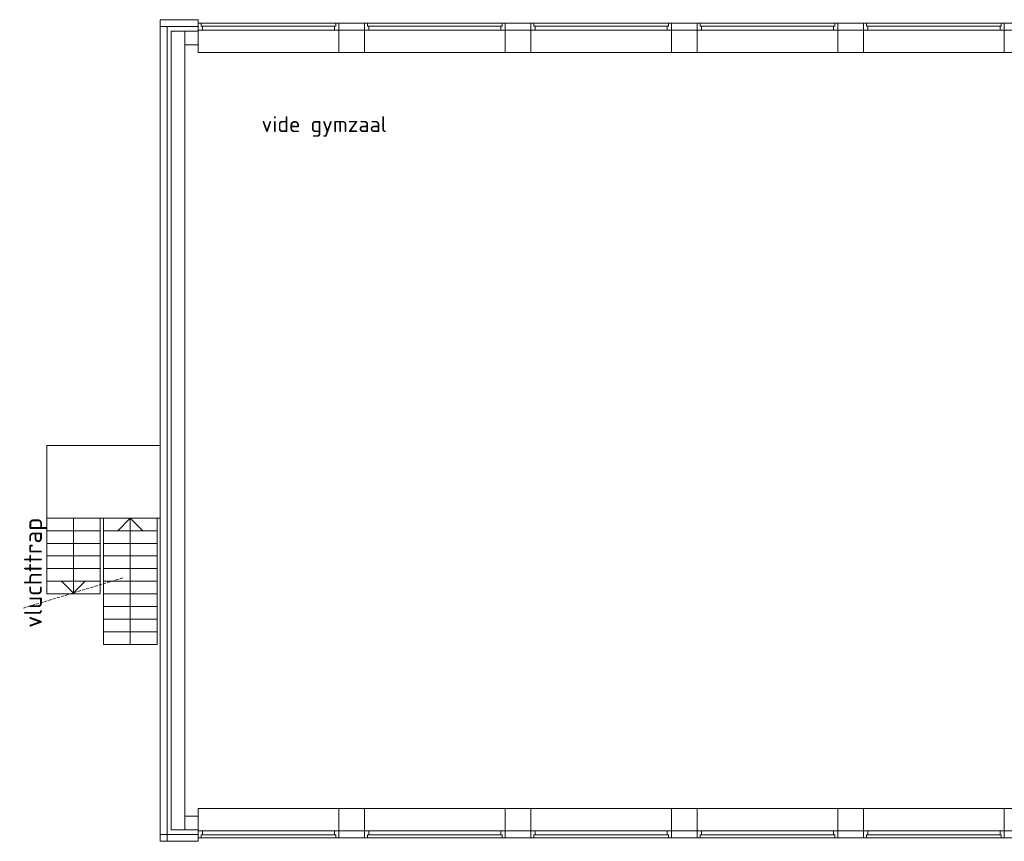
# Model space of a CAD drawing. Header units: millimetres. Extents: x -45438 to 86146, y -38676 to 39696.
# Tile 10 of 37: x -45438 to -29840, y 21466 to 34481. Entities that reach past the tile are written whole.
import ezdxf

# ---------------------------------------------------------------- set-up
doc = ezdxf.new("R2010")
doc.units = ezdxf.units.MM
doc.header["$LTSCALE"] = 100
doc.linetypes.add('STYLE_02', pattern=[0.694427, 0.486069, -0.208359])
doc.layers.add('None', color=7, linetype='Continuous', lineweight=5)
doc.layers.add('TXT 25', color=2, linetype='Continuous', lineweight=30)
doc.styles.get("Standard").update_dxf_attribs({"font": 'isocpeur.ttf'})
doc.styles.add('Tekton Plus Regular', font='isocpeur.ttf')

# ---------------------------------------------------------------- blocks, each defined once
blk = doc.blocks.new('Group-178')
at = {"color": 8, "linetype": 'Continuous', "lineweight": 5}
blk.add_wipeout([(-57959.3, 26961.3), (-57109.3, 26961.3), (-57109.3, 26761.3), (-57959.3, 26761.3)], dxfattribs=at).dxf.layer = 'None'
at = {"layer": 'None', "color": 8, "linetype": 'Continuous', "lineweight": 5}
blk.add_lwpolyline([(-57959.3, 26961.3), (-57109.3, 26961.3), (-57109.3, 26761.3), (-57959.3, 26761.3)], close=True, dxfattribs=at)
at = {"color": 8, "linetype": 'Continuous', "lineweight": 5}
blk.add_wipeout([(-57959.3, 27161.3), (-57109.3, 27161.3), (-57109.3, 26961.3), (-57959.3, 26961.3)], dxfattribs=at).dxf.layer = 'None'
at = {"layer": 'None', "color": 8, "linetype": 'Continuous', "lineweight": 5}
blk.add_lwpolyline([(-57959.3, 27161.3), (-57109.3, 27161.3), (-57109.3, 26961.3), (-57959.3, 26961.3)], close=True, dxfattribs=at)
at = {"color": 8, "linetype": 'Continuous', "lineweight": 5}
blk.add_wipeout([(-57959.3, 27361.3), (-57109.3, 27361.3), (-57109.3, 27161.3), (-57959.3, 27161.3)], dxfattribs=at).dxf.layer = 'None'
at = {"layer": 'None', "color": 8, "linetype": 'Continuous', "lineweight": 5}
blk.add_lwpolyline([(-57959.3, 27361.3), (-57109.3, 27361.3), (-57109.3, 27161.3), (-57959.3, 27161.3)], close=True, dxfattribs=at)
at = {"color": 8, "linetype": 'Continuous', "lineweight": 5}
blk.add_wipeout([(-57959.3, 27561.3), (-57109.3, 27561.3), (-57109.3, 27361.3), (-57959.3, 27361.3)], dxfattribs=at).dxf.layer = 'None'
at = {"layer": 'None', "color": 8, "linetype": 'Continuous', "lineweight": 5}
blk.add_lwpolyline([(-57959.3, 27561.3), (-57109.3, 27561.3), (-57109.3, 27361.3), (-57959.3, 27361.3)], close=True, dxfattribs=at)
at = {"color": 8, "linetype": 'Continuous', "lineweight": 5}
blk.add_wipeout([(-57959.3, 27761.3), (-57109.3, 27761.3), (-57109.3, 27561.3), (-57959.3, 27561.3)], dxfattribs=at).dxf.layer = 'None'
at = {"layer": 'None', "color": 8, "linetype": 'Continuous', "lineweight": 5}
blk.add_lwpolyline([(-57959.3, 27761.3), (-57109.3, 27761.3), (-57109.3, 27561.3), (-57959.3, 27561.3)], close=True, dxfattribs=at)
at = {"color": 8, "linetype": 'Continuous', "lineweight": 5}
blk.add_wipeout([(-57959.3, 27961.3), (-57109.3, 27961.3), (-57109.3, 27761.3), (-57959.3, 27761.3)], dxfattribs=at).dxf.layer = 'None'
at = {"layer": 'None', "color": 8, "linetype": 'Continuous', "lineweight": 5}
blk.add_lwpolyline([(-57959.3, 27961.3), (-57109.3, 27961.3), (-57109.3, 27761.3), (-57959.3, 27761.3)], close=True, dxfattribs=at)
blk = doc.blocks.new('Group-179')
at = {"color": 8, "linetype": 'Continuous', "lineweight": 5}
blk.add_wipeout([(-57059.3, 26161.3), (-56209.3, 26161.3), (-56209.3, 25961.3), (-57059.3, 25961.3)], dxfattribs=at).dxf.layer = 'None'
at = {"layer": 'None', "color": 8, "linetype": 'Continuous', "lineweight": 5}
blk.add_lwpolyline([(-57059.3, 26161.3), (-56209.3, 26161.3), (-56209.3, 25961.3), (-57059.3, 25961.3)], close=True, dxfattribs=at)
at = {"color": 8, "linetype": 'Continuous', "lineweight": 5}
blk.add_wipeout([(-57059.3, 26361.3), (-56209.3, 26361.3), (-56209.3, 26161.3), (-57059.3, 26161.3)], dxfattribs=at).dxf.layer = 'None'
at = {"layer": 'None', "color": 8, "linetype": 'Continuous', "lineweight": 5}
blk.add_lwpolyline([(-57059.3, 26361.3), (-56209.3, 26361.3), (-56209.3, 26161.3), (-57059.3, 26161.3)], close=True, dxfattribs=at)
at = {"color": 8, "linetype": 'Continuous', "lineweight": 5}
blk.add_wipeout([(-57059.3, 26561.3), (-56209.3, 26561.3), (-56209.3, 26361.3), (-57059.3, 26361.3)], dxfattribs=at).dxf.layer = 'None'
at = {"layer": 'None', "color": 8, "linetype": 'Continuous', "lineweight": 5}
blk.add_lwpolyline([(-57059.3, 26561.3), (-56209.3, 26561.3), (-56209.3, 26361.3), (-57059.3, 26361.3)], close=True, dxfattribs=at)
at = {"color": 8, "linetype": 'Continuous', "lineweight": 5}
blk.add_wipeout([(-57059.3, 26761.3), (-56209.3, 26761.3), (-56209.3, 26561.3), (-57059.3, 26561.3)], dxfattribs=at).dxf.layer = 'None'
at = {"layer": 'None', "color": 8, "linetype": 'Continuous', "lineweight": 5}
blk.add_lwpolyline([(-57059.3, 26761.3), (-56209.3, 26761.3), (-56209.3, 26561.3), (-57059.3, 26561.3)], close=True, dxfattribs=at)
at = {"color": 8, "linetype": 'Continuous', "lineweight": 5}
blk.add_wipeout([(-57059.3, 26961.3), (-56209.3, 26961.3), (-56209.3, 26761.3), (-57059.3, 26761.3)], dxfattribs=at).dxf.layer = 'None'
at = {"layer": 'None', "color": 8, "linetype": 'Continuous', "lineweight": 5}
blk.add_lwpolyline([(-57059.3, 26961.3), (-56209.3, 26961.3), (-56209.3, 26761.3), (-57059.3, 26761.3)], close=True, dxfattribs=at)
at = {"color": 8, "linetype": 'Continuous', "lineweight": 5}
blk.add_wipeout([(-57059.3, 27161.3), (-56209.3, 27161.3), (-56209.3, 26961.3), (-57059.3, 26961.3)], dxfattribs=at).dxf.layer = 'None'
at = {"layer": 'None', "color": 8, "linetype": 'Continuous', "lineweight": 5}
blk.add_lwpolyline([(-57059.3, 27161.3), (-56209.3, 27161.3), (-56209.3, 26961.3), (-57059.3, 26961.3)], close=True, dxfattribs=at)
at = {"color": 8, "linetype": 'Continuous', "lineweight": 5}
blk.add_wipeout([(-57059.3, 27361.3), (-56209.3, 27361.3), (-56209.3, 27161.3), (-57059.3, 27161.3)], dxfattribs=at).dxf.layer = 'None'
at = {"layer": 'None', "color": 8, "linetype": 'Continuous', "lineweight": 5}
blk.add_lwpolyline([(-57059.3, 27361.3), (-56209.3, 27361.3), (-56209.3, 27161.3), (-57059.3, 27161.3)], close=True, dxfattribs=at)
at = {"color": 8, "linetype": 'Continuous', "lineweight": 5}
blk.add_wipeout([(-57059.3, 27561.3), (-56209.3, 27561.3), (-56209.3, 27361.3), (-57059.3, 27361.3)], dxfattribs=at).dxf.layer = 'None'
at = {"layer": 'None', "color": 8, "linetype": 'Continuous', "lineweight": 5}
blk.add_lwpolyline([(-57059.3, 27561.3), (-56209.3, 27561.3), (-56209.3, 27361.3), (-57059.3, 27361.3)], close=True, dxfattribs=at)
at = {"color": 8, "linetype": 'Continuous', "lineweight": 5}
blk.add_wipeout([(-57059.3, 27761.3), (-56209.3, 27761.3), (-56209.3, 27561.3), (-57059.3, 27561.3)], dxfattribs=at).dxf.layer = 'None'
at = {"layer": 'None', "color": 8, "linetype": 'Continuous', "lineweight": 5}
blk.add_lwpolyline([(-57059.3, 27761.3), (-56209.3, 27761.3), (-56209.3, 27561.3), (-57059.3, 27561.3)], close=True, dxfattribs=at)
at = {"color": 8, "linetype": 'Continuous', "lineweight": 5}
blk.add_wipeout([(-57059.3, 27961.3), (-56209.3, 27961.3), (-56209.3, 27761.3), (-57059.3, 27761.3)], dxfattribs=at).dxf.layer = 'None'
at = {"layer": 'None', "color": 8, "linetype": 'Continuous', "lineweight": 5}
blk.add_lwpolyline([(-57059.3, 27961.3), (-56209.3, 27961.3), (-56209.3, 27761.3), (-57059.3, 27761.3)], close=True, dxfattribs=at)
blk = doc.blocks.new('Group-180')
at = {"layer": 'None', "color": 8, "linetype": 'Continuous', "lineweight": 5}
for p, q in [((-57523.8, 26761.3), (-57723.8, 26961.3)), ((-57548.8, 26761.3), (-57348.8, 26961.3))]:
    blk.add_line(p, q, dxfattribs=at)
blk = doc.blocks.new('Group-152')
at = {"color": 8, "linetype": 'Continuous', "lineweight": 5}
blk.add_wipeout([(-45019.3, 22893.8), (-42789.3, 22893.8), (-42789.3, 23007.8), (-45019.3, 23007.8)], dxfattribs=at).dxf.layer = 'None'
at = {"layer": 'None', "color": 8, "linetype": 'Continuous', "lineweight": 5}
blk.add_lwpolyline([(-45019.3, 22893.8), (-42789.3, 22893.8), (-42789.3, 23007.8), (-45019.3, 23007.8)], close=True, dxfattribs=at)
at = {"color": 8, "linetype": 'Continuous', "lineweight": 5}
blk.add_wipeout([(-45019.3, 22893.8), (-42789.3, 22893.8), (-42789.3, 23007.8), (-45019.3, 23007.8)], dxfattribs=at).dxf.layer = 'None'
at = {"layer": 'None', "color": 8, "linetype": 'Continuous', "lineweight": 5}
blk.add_lwpolyline([(-45019.3, 22893.8), (-42789.3, 22893.8), (-42789.3, 23007.8), (-45019.3, 23007.8)], close=True, dxfattribs=at)
at = {"color": 8, "linetype": 'Continuous', "lineweight": 5}
for points in [[(-45019.3, 22893.8), (-45019.3, 23007.8), (-44951.1, 23007.8), (-44951.1, 22943.8), (-44971.4, 22943.8), (-44971.4, 22893.8)], [(-42789.3, 22893.8), (-42789.3, 23007.8), (-42857.5, 23007.8), (-42857.5, 22943.8), (-42837.2, 22943.8), (-42837.2, 22893.8)]]:
    blk.add_wipeout(points, dxfattribs=at).dxf.layer = 'None'
at = {"layer": 'None', "color": 8, "linetype": 'Continuous', "lineweight": 5}
blk.add_line((-42857.5, 22943.8), (-44971.4, 22943.8), dxfattribs=at)
for points in [[(-45019.3, 22893.8), (-45019.3, 23007.8), (-44951.1, 23007.8), (-44951.1, 22943.8), (-44971.4, 22943.8), (-44971.4, 22893.8)], [(-42789.3, 22893.8), (-42789.3, 23007.8), (-42857.5, 23007.8), (-42857.5, 22943.8), (-42837.2, 22943.8), (-42837.2, 22893.8)]]:
    blk.add_lwpolyline(points, close=True, dxfattribs=at)
blk = doc.blocks.new('Group-150')
at = {"color": 8, "linetype": 'Continuous', "lineweight": 5}
blk.add_wipeout([(-47654.3, 22893.8), (-45424.3, 22893.8), (-45424.3, 23007.8), (-47654.3, 23007.8)], dxfattribs=at).dxf.layer = 'None'
at = {"layer": 'None', "color": 8, "linetype": 'Continuous', "lineweight": 5}
blk.add_lwpolyline([(-47654.3, 22893.8), (-45424.3, 22893.8), (-45424.3, 23007.8), (-47654.3, 23007.8)], close=True, dxfattribs=at)
at = {"color": 8, "linetype": 'Continuous', "lineweight": 5}
blk.add_wipeout([(-47654.3, 22893.8), (-45424.3, 22893.8), (-45424.3, 23007.8), (-47654.3, 23007.8)], dxfattribs=at).dxf.layer = 'None'
at = {"layer": 'None', "color": 8, "linetype": 'Continuous', "lineweight": 5}
blk.add_lwpolyline([(-47654.3, 22893.8), (-45424.3, 22893.8), (-45424.3, 23007.8), (-47654.3, 23007.8)], close=True, dxfattribs=at)
at = {"color": 8, "linetype": 'Continuous', "lineweight": 5}
for points in [[(-47654.3, 22893.8), (-47654.3, 23007.8), (-47586.1, 23007.8), (-47586.1, 22943.8), (-47606.4, 22943.8), (-47606.4, 22893.8)], [(-45424.3, 22893.8), (-45424.3, 23007.8), (-45492.5, 23007.8), (-45492.5, 22943.8), (-45472.2, 22943.8), (-45472.2, 22893.8)]]:
    blk.add_wipeout(points, dxfattribs=at).dxf.layer = 'None'
at = {"layer": 'None', "color": 8, "linetype": 'Continuous', "lineweight": 5}
blk.add_line((-45492.5, 22943.8), (-47606.4, 22943.8), dxfattribs=at)
for points in [[(-47654.3, 22893.8), (-47654.3, 23007.8), (-47586.1, 23007.8), (-47586.1, 22943.8), (-47606.4, 22943.8), (-47606.4, 22893.8)], [(-45424.3, 22893.8), (-45424.3, 23007.8), (-45492.5, 23007.8), (-45492.5, 22943.8), (-45472.2, 22943.8), (-45472.2, 22893.8)]]:
    blk.add_lwpolyline(points, close=True, dxfattribs=at)
blk = doc.blocks.new('Group-148')
at = {"color": 8, "linetype": 'Continuous', "lineweight": 5}
blk.add_wipeout([(-50289.3, 22893.8), (-48059.3, 22893.8), (-48059.3, 23007.8), (-50289.3, 23007.8)], dxfattribs=at).dxf.layer = 'None'
at = {"layer": 'None', "color": 8, "linetype": 'Continuous', "lineweight": 5}
blk.add_lwpolyline([(-50289.3, 22893.8), (-48059.3, 22893.8), (-48059.3, 23007.8), (-50289.3, 23007.8)], close=True, dxfattribs=at)
at = {"color": 8, "linetype": 'Continuous', "lineweight": 5}
blk.add_wipeout([(-50289.3, 22893.8), (-48059.3, 22893.8), (-48059.3, 23007.8), (-50289.3, 23007.8)], dxfattribs=at).dxf.layer = 'None'
at = {"layer": 'None', "color": 8, "linetype": 'Continuous', "lineweight": 5}
blk.add_lwpolyline([(-50289.3, 22893.8), (-48059.3, 22893.8), (-48059.3, 23007.8), (-50289.3, 23007.8)], close=True, dxfattribs=at)
at = {"color": 8, "linetype": 'Continuous', "lineweight": 5}
for points in [[(-50289.3, 22893.8), (-50289.3, 23007.8), (-50221.1, 23007.8), (-50221.1, 22943.8), (-50241.4, 22943.8), (-50241.4, 22893.8)], [(-48059.3, 22893.8), (-48059.3, 23007.8), (-48127.5, 23007.8), (-48127.5, 22943.8), (-48107.2, 22943.8), (-48107.2, 22893.8)]]:
    blk.add_wipeout(points, dxfattribs=at).dxf.layer = 'None'
at = {"layer": 'None', "color": 8, "linetype": 'Continuous', "lineweight": 5}
blk.add_line((-48127.5, 22943.8), (-50241.4, 22943.8), dxfattribs=at)
for points in [[(-50289.3, 22893.8), (-50289.3, 23007.8), (-50221.1, 23007.8), (-50221.1, 22943.8), (-50241.4, 22943.8), (-50241.4, 22893.8)], [(-48059.3, 22893.8), (-48059.3, 23007.8), (-48127.5, 23007.8), (-48127.5, 22943.8), (-48107.2, 22943.8), (-48107.2, 22893.8)]]:
    blk.add_lwpolyline(points, close=True, dxfattribs=at)
blk = doc.blocks.new('Group-146')
at = {"color": 8, "linetype": 'Continuous', "lineweight": 5}
blk.add_wipeout([(-52924.3, 22893.8), (-50694.3, 22893.8), (-50694.3, 23007.8), (-52924.3, 23007.8)], dxfattribs=at).dxf.layer = 'None'
at = {"layer": 'None', "color": 8, "linetype": 'Continuous', "lineweight": 5}
blk.add_lwpolyline([(-52924.3, 22893.8), (-50694.3, 22893.8), (-50694.3, 23007.8), (-52924.3, 23007.8)], close=True, dxfattribs=at)
at = {"color": 8, "linetype": 'Continuous', "lineweight": 5}
blk.add_wipeout([(-52924.3, 22893.8), (-50694.3, 22893.8), (-50694.3, 23007.8), (-52924.3, 23007.8)], dxfattribs=at).dxf.layer = 'None'
at = {"layer": 'None', "color": 8, "linetype": 'Continuous', "lineweight": 5}
blk.add_lwpolyline([(-52924.3, 22893.8), (-50694.3, 22893.8), (-50694.3, 23007.8), (-52924.3, 23007.8)], close=True, dxfattribs=at)
at = {"color": 8, "linetype": 'Continuous', "lineweight": 5}
for points in [[(-52924.3, 22893.8), (-52924.3, 23007.8), (-52856.1, 23007.8), (-52856.1, 22943.8), (-52876.4, 22943.8), (-52876.4, 22893.8)], [(-50694.3, 22893.8), (-50694.3, 23007.8), (-50762.5, 23007.8), (-50762.5, 22943.8), (-50742.2, 22943.8), (-50742.2, 22893.8)]]:
    blk.add_wipeout(points, dxfattribs=at).dxf.layer = 'None'
at = {"layer": 'None', "color": 8, "linetype": 'Continuous', "lineweight": 5}
blk.add_line((-50762.5, 22943.8), (-52876.4, 22943.8), dxfattribs=at)
for points in [[(-52924.3, 22893.8), (-52924.3, 23007.8), (-52856.1, 23007.8), (-52856.1, 22943.8), (-52876.4, 22943.8), (-52876.4, 22893.8)], [(-50694.3, 22893.8), (-50694.3, 23007.8), (-50762.5, 23007.8), (-50762.5, 22943.8), (-50742.2, 22943.8), (-50742.2, 22893.8)]]:
    blk.add_lwpolyline(points, close=True, dxfattribs=at)
blk = doc.blocks.new('Group-137')
at = {"color": 8, "linetype": 'Continuous', "lineweight": 5}
blk.add_wipeout([(-45019.3, 35803.8), (-42789.3, 35803.8), (-42789.3, 35689.8), (-45019.3, 35689.8)], dxfattribs=at).dxf.layer = 'None'
at = {"layer": 'None', "color": 8, "linetype": 'Continuous', "lineweight": 5}
blk.add_lwpolyline([(-45019.3, 35803.8), (-42789.3, 35803.8), (-42789.3, 35689.8), (-45019.3, 35689.8)], close=True, dxfattribs=at)
at = {"color": 8, "linetype": 'Continuous', "lineweight": 5}
blk.add_wipeout([(-45019.3, 35803.8), (-42789.3, 35803.8), (-42789.3, 35689.8), (-45019.3, 35689.8)], dxfattribs=at).dxf.layer = 'None'
at = {"layer": 'None', "color": 8, "linetype": 'Continuous', "lineweight": 5}
blk.add_lwpolyline([(-45019.3, 35803.8), (-42789.3, 35803.8), (-42789.3, 35689.8), (-45019.3, 35689.8)], close=True, dxfattribs=at)
at = {"color": 8, "linetype": 'Continuous', "lineweight": 5}
for points in [[(-45019.3, 35803.8), (-45019.3, 35689.8), (-44951.1, 35689.8), (-44951.1, 35753.8), (-44971.4, 35753.8), (-44971.4, 35803.8)], [(-42789.3, 35803.8), (-42789.3, 35689.8), (-42857.5, 35689.8), (-42857.5, 35753.8), (-42837.2, 35753.8), (-42837.2, 35803.8)]]:
    blk.add_wipeout(points, dxfattribs=at).dxf.layer = 'None'
at = {"layer": 'None', "color": 8, "linetype": 'Continuous', "lineweight": 5}
blk.add_line((-42857.5, 35753.8), (-44971.4, 35753.8), dxfattribs=at)
for points in [[(-45019.3, 35803.8), (-45019.3, 35689.8), (-44951.1, 35689.8), (-44951.1, 35753.8), (-44971.4, 35753.8), (-44971.4, 35803.8)], [(-42789.3, 35803.8), (-42789.3, 35689.8), (-42857.5, 35689.8), (-42857.5, 35753.8), (-42837.2, 35753.8), (-42837.2, 35803.8)]]:
    blk.add_lwpolyline(points, close=True, dxfattribs=at)
blk = doc.blocks.new('Group-135')
at = {"color": 8, "linetype": 'Continuous', "lineweight": 5}
blk.add_wipeout([(-47654.3, 35803.8), (-45424.3, 35803.8), (-45424.3, 35689.8), (-47654.3, 35689.8)], dxfattribs=at).dxf.layer = 'None'
at = {"layer": 'None', "color": 8, "linetype": 'Continuous', "lineweight": 5}
blk.add_lwpolyline([(-47654.3, 35803.8), (-45424.3, 35803.8), (-45424.3, 35689.8), (-47654.3, 35689.8)], close=True, dxfattribs=at)
at = {"color": 8, "linetype": 'Continuous', "lineweight": 5}
blk.add_wipeout([(-47654.3, 35803.8), (-45424.3, 35803.8), (-45424.3, 35689.8), (-47654.3, 35689.8)], dxfattribs=at).dxf.layer = 'None'
at = {"layer": 'None', "color": 8, "linetype": 'Continuous', "lineweight": 5}
blk.add_lwpolyline([(-47654.3, 35803.8), (-45424.3, 35803.8), (-45424.3, 35689.8), (-47654.3, 35689.8)], close=True, dxfattribs=at)
at = {"color": 8, "linetype": 'Continuous', "lineweight": 5}
for points in [[(-47654.3, 35803.8), (-47654.3, 35689.8), (-47586.1, 35689.8), (-47586.1, 35753.8), (-47606.4, 35753.8), (-47606.4, 35803.8)], [(-45424.3, 35803.8), (-45424.3, 35689.8), (-45492.5, 35689.8), (-45492.5, 35753.8), (-45472.2, 35753.8), (-45472.2, 35803.8)]]:
    blk.add_wipeout(points, dxfattribs=at).dxf.layer = 'None'
at = {"layer": 'None', "color": 8, "linetype": 'Continuous', "lineweight": 5}
blk.add_line((-45492.5, 35753.8), (-47606.4, 35753.8), dxfattribs=at)
for points in [[(-47654.3, 35803.8), (-47654.3, 35689.8), (-47586.1, 35689.8), (-47586.1, 35753.8), (-47606.4, 35753.8), (-47606.4, 35803.8)], [(-45424.3, 35803.8), (-45424.3, 35689.8), (-45492.5, 35689.8), (-45492.5, 35753.8), (-45472.2, 35753.8), (-45472.2, 35803.8)]]:
    blk.add_lwpolyline(points, close=True, dxfattribs=at)
blk = doc.blocks.new('Group-133')
at = {"color": 8, "linetype": 'Continuous', "lineweight": 5}
blk.add_wipeout([(-50289.3, 35803.8), (-48059.3, 35803.8), (-48059.3, 35689.8), (-50289.3, 35689.8)], dxfattribs=at).dxf.layer = 'None'
at = {"layer": 'None', "color": 8, "linetype": 'Continuous', "lineweight": 5}
blk.add_lwpolyline([(-50289.3, 35803.8), (-48059.3, 35803.8), (-48059.3, 35689.8), (-50289.3, 35689.8)], close=True, dxfattribs=at)
at = {"color": 8, "linetype": 'Continuous', "lineweight": 5}
blk.add_wipeout([(-50289.3, 35803.8), (-48059.3, 35803.8), (-48059.3, 35689.8), (-50289.3, 35689.8)], dxfattribs=at).dxf.layer = 'None'
at = {"layer": 'None', "color": 8, "linetype": 'Continuous', "lineweight": 5}
blk.add_lwpolyline([(-50289.3, 35803.8), (-48059.3, 35803.8), (-48059.3, 35689.8), (-50289.3, 35689.8)], close=True, dxfattribs=at)
at = {"color": 8, "linetype": 'Continuous', "lineweight": 5}
for points in [[(-50289.3, 35803.8), (-50289.3, 35689.8), (-50221.1, 35689.8), (-50221.1, 35753.8), (-50241.4, 35753.8), (-50241.4, 35803.8)], [(-48059.3, 35803.8), (-48059.3, 35689.8), (-48127.5, 35689.8), (-48127.5, 35753.8), (-48107.2, 35753.8), (-48107.2, 35803.8)]]:
    blk.add_wipeout(points, dxfattribs=at).dxf.layer = 'None'
at = {"layer": 'None', "color": 8, "linetype": 'Continuous', "lineweight": 5}
blk.add_line((-48127.5, 35753.8), (-50241.4, 35753.8), dxfattribs=at)
for points in [[(-50289.3, 35803.8), (-50289.3, 35689.8), (-50221.1, 35689.8), (-50221.1, 35753.8), (-50241.4, 35753.8), (-50241.4, 35803.8)], [(-48059.3, 35803.8), (-48059.3, 35689.8), (-48127.5, 35689.8), (-48127.5, 35753.8), (-48107.2, 35753.8), (-48107.2, 35803.8)]]:
    blk.add_lwpolyline(points, close=True, dxfattribs=at)
blk = doc.blocks.new('Group-131')
at = {"color": 8, "linetype": 'Continuous', "lineweight": 5}
blk.add_wipeout([(-52924.3, 35803.8), (-50694.3, 35803.8), (-50694.3, 35689.8), (-52924.3, 35689.8)], dxfattribs=at).dxf.layer = 'None'
at = {"layer": 'None', "color": 8, "linetype": 'Continuous', "lineweight": 5}
blk.add_lwpolyline([(-52924.3, 35803.8), (-50694.3, 35803.8), (-50694.3, 35689.8), (-52924.3, 35689.8)], close=True, dxfattribs=at)
at = {"color": 8, "linetype": 'Continuous', "lineweight": 5}
blk.add_wipeout([(-52924.3, 35803.8), (-50694.3, 35803.8), (-50694.3, 35689.8), (-52924.3, 35689.8)], dxfattribs=at).dxf.layer = 'None'
at = {"layer": 'None', "color": 8, "linetype": 'Continuous', "lineweight": 5}
blk.add_lwpolyline([(-52924.3, 35803.8), (-50694.3, 35803.8), (-50694.3, 35689.8), (-52924.3, 35689.8)], close=True, dxfattribs=at)
at = {"color": 8, "linetype": 'Continuous', "lineweight": 5}
for points in [[(-52924.3, 35803.8), (-52924.3, 35689.8), (-52856.1, 35689.8), (-52856.1, 35753.8), (-52876.4, 35753.8), (-52876.4, 35803.8)], [(-50694.3, 35803.8), (-50694.3, 35689.8), (-50762.5, 35689.8), (-50762.5, 35753.8), (-50742.2, 35753.8), (-50742.2, 35803.8)]]:
    blk.add_wipeout(points, dxfattribs=at).dxf.layer = 'None'
at = {"layer": 'None', "color": 8, "linetype": 'Continuous', "lineweight": 5}
blk.add_line((-50762.5, 35753.8), (-52876.4, 35753.8), dxfattribs=at)
for points in [[(-52924.3, 35803.8), (-52924.3, 35689.8), (-52856.1, 35689.8), (-52856.1, 35753.8), (-52876.4, 35753.8), (-52876.4, 35803.8)], [(-50694.3, 35803.8), (-50694.3, 35689.8), (-50762.5, 35689.8), (-50762.5, 35753.8), (-50742.2, 35753.8), (-50742.2, 35803.8)]]:
    blk.add_lwpolyline(points, close=True, dxfattribs=at)

msp = doc.modelspace()

# ---------------------------------------------------------------- linework, layer by layer
at = {"layer": 'None', "color": 8, "linetype": 'Continuous', "lineweight": 5}
for p, q in [((-29840.5, 34427.7), (-29435.5, 34427.7)), ((-29840.5, 21518.7), (-29435.5, 21518.7))]:
    msp.add_line(p, q, dxfattribs=at)

# ---------------------------------------------------------------- wipeouts: each hides what was drawn before it
at = {"color": 8, "linetype": 'Continuous', "lineweight": 5}
for points in [[(-43081.9, 34480.7), (-43210.5, 34480.7), (-43210.5, 34370.7), (-43081.9, 34370.7), (-42610.5, 34370.7), (-42610.5, 34480.7)], [(-29840.5, 34313.7), (-29435.5, 34313.7), (-29435.5, 33960.7), (-29840.5, 33960.7)], [(-44980.8, 24875.1), (-44980.8, 26665.7), (-45437.9, 26665.7), (-45437.9, 24875.1)], [(-29840.5, 21632.7), (-29435.5, 21632.7), (-29435.5, 21985.7), (-29840.5, 21985.7)]]:
    msp.add_wipeout(points, dxfattribs=at).dxf.layer = 'None'
at = {"color": 1, "linetype": 'Continuous', "lineweight": 35}
msp.add_wipeout([(-41573.5, 32577.3), (-39064.5, 32577.3), (-39064.5, 33110.7), (-41573.5, 33110.7)], dxfattribs=at).dxf.layer = 'None'

# ---------------------------------------------------------------- next in the draw order: linework, layer by layer
at = {"layer": 'None', "color": 8, "linetype": 'Continuous', "lineweight": 5}
msp.add_line((-43081.9, 34480.7), (-43210.5, 34480.7), dxfattribs=at)
for points in [[(-29840.5, 34313.7), (-29435.5, 34313.7), (-29435.5, 33960.7), (-29840.5, 33960.7)], [(-29840.5, 21632.7), (-29435.5, 21632.7), (-29435.5, 21985.7), (-29840.5, 21985.7)]]:
    msp.add_lwpolyline(points, close=True, dxfattribs=at)

# ---------------------------------------------------------------- next in the draw order: texts
at = {"layer": 'TXT 25'}
msp.add_text('vide gymzaal', height=250, dxfattribs=at).set_placement((-41606.4, 32700.8))

# ---------------------------------------------------------------- next in the draw order: wipeouts: each hides what was drawn before it
at = {"color": 8, "linetype": 'Continuous', "lineweight": 5}
for points in [[(-43210.5, 34370.7), (-43100.5, 34370.7), (-43100.5, 21465.7), (-43210.5, 21465.7)], [(-42610.5, 34427.7), (-40380.5, 34427.7), (-40380.5, 33960.7), (-42610.5, 33960.7)]]:
    msp.add_wipeout(points, dxfattribs=at).dxf.layer = 'None'

# ---------------------------------------------------------------- next in the draw order: linework, layer by layer
at = {"layer": 'None', "color": 8, "linetype": 'Continuous', "lineweight": 5}
msp.add_line((-43210.5, 34480.7), (-43210.5, 34370.7), dxfattribs=at)

# ---------------------------------------------------------------- next in the draw order: wipeouts: each hides what was drawn before it
at = {"color": 8, "linetype": 'Continuous', "lineweight": 5}
for points in [[(-32070.5, 34428.2), (-29840.5, 34428.2), (-29840.5, 33960.7), (-32070.5, 33960.7)], [(-42820.5, 34300.7), (-42610.5, 34300.7), (-42610.5, 34080.7), (-42820.5, 34080.7)], [(-45010.5, 27737.1), (-43210.5, 27737.1), (-43210.5, 26585.7), (-45010.5, 26585.7)], [(-32070.5, 21518.2), (-29840.5, 21518.2), (-29840.5, 21985.7), (-32070.5, 21985.7)]]:
    msp.add_wipeout(points, dxfattribs=at).dxf.layer = 'None'

# ---------------------------------------------------------------- next in the draw order: linework, layer by layer
at = {"layer": 'None', "color": 8, "linetype": 'Continuous', "lineweight": 5}
msp.add_line((-42610.5, 34300.7), (-42610.5, 34080.7), dxfattribs=at)
for points in [[(-32070.5, 34428.2), (-29840.5, 34428.2), (-29840.5, 33960.7), (-32070.5, 33960.7)], [(-45010.5, 27737.1), (-43210.5, 27737.1), (-43210.5, 26585.7), (-45010.5, 26585.7)], [(-32070.5, 21518.2), (-29840.5, 21518.2), (-29840.5, 21985.7), (-32070.5, 21985.7)]]:
    msp.add_lwpolyline(points, close=True, dxfattribs=at)

# ---------------------------------------------------------------- next in the draw order: wipeouts: each hides what was drawn before it
at = {"color": 8, "linetype": 'Continuous', "lineweight": 5}
msp.add_wipeout([(-43040.5, 34300.7), (-42820.5, 34300.7), (-42820.5, 21645.7), (-43040.5, 21645.7)], dxfattribs=at).dxf.layer = 'None'

# ---------------------------------------------------------------- next in the draw order: linework, layer by layer
at = {"layer": 'None', "color": 8, "linetype": 'Continuous', "lineweight": 5}
for p, q in [((-43210.5, 34370.7), (-43100.5, 34370.7)), ((-43210.5, 34370.7), (-43081.9, 34370.7)), ((-43040.5, 34300.7), (-42820.5, 34300.7)), ((-42820.5, 34300.7), (-42610.5, 34300.7)), ((-42820.5, 34080.7), (-42820.5, 34300.7)), ((-42610.5, 34080.7), (-42820.5, 34080.7))]:
    msp.add_line(p, q, dxfattribs=at)

# ---------------------------------------------------------------- next in the draw order: block references
at = {"layer": 'None', "color": 7}
msp.add_blockref('Group-178', (12948.8, -1375.6), dxfattribs=at)

# ---------------------------------------------------------------- next in the draw order: wipeouts: each hides what was drawn before it
at = {"color": 8, "linetype": 'Continuous', "lineweight": 5}
for points in [[(-32475.5, 34313.7), (-32070.5, 34313.7), (-32070.5, 33960.7), (-32475.5, 33960.7)], [(-32475.5, 21632.7), (-32070.5, 21632.7), (-32070.5, 21985.7), (-32475.5, 21985.7)], [(-43081.9, 21465.7), (-43210.5, 21465.7), (-43210.5, 21575.7), (-43081.9, 21575.7), (-42610.5, 21575.7), (-42610.5, 21465.7)]]:
    msp.add_wipeout(points, dxfattribs=at).dxf.layer = 'None'

# ---------------------------------------------------------------- next in the draw order: linework, layer by layer
at = {"layer": 'None', "color": 8, "linetype": 'Continuous', "lineweight": 5}
for p, q in [((-43100.5, 34370.7), (-43100.5, 21465.7)), ((-43040.5, 21645.7), (-43040.5, 34300.7)), ((-44585.5, 26585.7), (-44585.5, 25400.2)), ((-43210.5, 21465.7), (-43210.5, 21575.7)), ((-43210.5, 21575.7), (-43081.9, 21575.7)), ((-43081.9, 21465.7), (-43210.5, 21465.7)), ((-43100.5, 21465.7), (-43210.5, 21465.7))]:
    msp.add_line(p, q, dxfattribs=at)
for points in [[(-32475.5, 34313.7), (-32070.5, 34313.7), (-32070.5, 33960.7), (-32475.5, 33960.7)], [(-32475.5, 21632.7), (-32070.5, 21632.7), (-32070.5, 21985.7), (-32475.5, 21985.7)]]:
    msp.add_lwpolyline(points, close=True, dxfattribs=at)

# ---------------------------------------------------------------- next in the draw order: block references
at = {"layer": 'None', "color": 7}
for name in ['Group-179', 'Group-180']:
    msp.add_blockref(name, (12948.8, -1375.6), dxfattribs=at)

# ---------------------------------------------------------------- next in the draw order: texts
at = {"layer": 'None', "color": 8, "linetype": 'Continuous', "lineweight": 0, "style": 'Tekton Plus Regular'}
msp.add_text('vluchttrap', height=281.87, rotation=90, dxfattribs=at).set_placement((-45086.6, 24846.9))

# ---------------------------------------------------------------- next in the draw order: wipeouts: each hides what was drawn before it
at = {"color": 8, "linetype": 'Continuous', "lineweight": 5}
msp.add_wipeout([(-42820.5, 21645.7), (-42610.5, 21645.7), (-42610.5, 21865.7), (-42820.5, 21865.7)], dxfattribs=at).dxf.layer = 'None'

# ---------------------------------------------------------------- next in the draw order: linework, layer by layer
at = {"layer": 'None', "color": 8, "linetype": 'Continuous', "lineweight": 5}
for p, q in [((-43210.5, 21465.7), (-43210.5, 34370.7)), ((-42820.5, 34300.7), (-42820.5, 21645.7)), ((-43685.5, 26585.7), (-43885.5, 26385.7)), ((-43685.5, 26585.7), (-43685.5, 24585.7)), ((-43685.5, 26585.7), (-43485.5, 26385.7)), ((-42820.5, 21865.7), (-42820.5, 21645.7)), ((-42820.5, 21645.7), (-43040.5, 21645.7))]:
    msp.add_line(p, q, dxfattribs=at)
at = {"layer": 'None', "color": 8, "linetype": 'STYLE_02', "lineweight": 5}
msp.add_line((-45380, 25159.9), (-43800, 25639.9), dxfattribs=at)

# ---------------------------------------------------------------- next in the draw order: block references
at = {"layer": 'None', "color": 7}
for name in ['Group-137', 'Group-152']:
    msp.add_blockref(name, (12948.8, -1375.6), dxfattribs=at)

# ---------------------------------------------------------------- next in the draw order: wipeouts: each hides what was drawn before it
at = {"color": 8, "linetype": 'Continuous', "lineweight": 5}
msp.add_wipeout([(-42610.5, 21518.7), (-40380.5, 21518.7), (-40380.5, 21985.7), (-42610.5, 21985.7)], dxfattribs=at).dxf.layer = 'None'

# ---------------------------------------------------------------- next in the draw order: linework, layer by layer
at = {"layer": 'None', "color": 8, "linetype": 'Continuous', "lineweight": 5}
for p, q in [((-32475.5, 34427.7), (-32070.5, 34427.7)), ((-42610.5, 21865.7), (-42820.5, 21865.7)), ((-32475.5, 21518.7), (-32070.5, 21518.7))]:
    msp.add_line(p, q, dxfattribs=at)

# ---------------------------------------------------------------- next in the draw order: wipeouts: each hides what was drawn before it
at = {"color": 8, "linetype": 'Continuous', "lineweight": 5}
for points in [[(-34705.5, 34428.2), (-32475.5, 34428.2), (-32475.5, 33960.7), (-34705.5, 33960.7)], [(-34705.5, 21518.2), (-32475.5, 21518.2), (-32475.5, 21985.7), (-34705.5, 21985.7)]]:
    msp.add_wipeout(points, dxfattribs=at).dxf.layer = 'None'

# ---------------------------------------------------------------- next in the draw order: linework, layer by layer
at = {"layer": 'None', "color": 8, "linetype": 'Continuous', "lineweight": 5}
for points in [[(-34705.5, 34428.2), (-32475.5, 34428.2), (-32475.5, 33960.7), (-34705.5, 33960.7)], [(-34705.5, 21518.2), (-32475.5, 21518.2), (-32475.5, 21985.7), (-34705.5, 21985.7)]]:
    msp.add_lwpolyline(points, close=True, dxfattribs=at)

# ---------------------------------------------------------------- next in the draw order: wipeouts: each hides what was drawn before it
at = {"color": 8, "linetype": 'Continuous', "lineweight": 5}
for points in [[(-35110.5, 34313.7), (-34705.5, 34313.7), (-34705.5, 33960.7), (-35110.5, 33960.7)], [(-35110.5, 21632.7), (-34705.5, 21632.7), (-34705.5, 21985.7), (-35110.5, 21985.7)]]:
    msp.add_wipeout(points, dxfattribs=at).dxf.layer = 'None'

# ---------------------------------------------------------------- next in the draw order: linework, layer by layer
at = {"layer": 'None', "color": 8, "linetype": 'Continuous', "lineweight": 5}
for points in [[(-35110.5, 34313.7), (-34705.5, 34313.7), (-34705.5, 33960.7), (-35110.5, 33960.7)], [(-35110.5, 21632.7), (-34705.5, 21632.7), (-34705.5, 21985.7), (-35110.5, 21985.7)]]:
    msp.add_lwpolyline(points, close=True, dxfattribs=at)

# ---------------------------------------------------------------- next in the draw order: block references
at = {"layer": 'None', "color": 7}
for name in ['Group-135', 'Group-150']:
    msp.add_blockref(name, (12948.8, -1375.6), dxfattribs=at)

# ---------------------------------------------------------------- next in the draw order: linework, layer by layer
at = {"layer": 'None', "color": 8, "linetype": 'Continuous', "lineweight": 5}
for p, q in [((-35110.5, 34427.7), (-34705.5, 34427.7)), ((-35110.5, 21518.7), (-34705.5, 21518.7))]:
    msp.add_line(p, q, dxfattribs=at)

# ---------------------------------------------------------------- next in the draw order: wipeouts: each hides what was drawn before it
at = {"color": 8, "linetype": 'Continuous', "lineweight": 5}
for points in [[(-37340.5, 34428.2), (-35110.5, 34428.2), (-35110.5, 33960.7), (-37340.5, 33960.7)], [(-37340.5, 21518.2), (-35110.5, 21518.2), (-35110.5, 21985.7), (-37340.5, 21985.7)]]:
    msp.add_wipeout(points, dxfattribs=at).dxf.layer = 'None'

# ---------------------------------------------------------------- next in the draw order: linework, layer by layer
at = {"layer": 'None', "color": 8, "linetype": 'Continuous', "lineweight": 5}
for points in [[(-37340.5, 34428.2), (-35110.5, 34428.2), (-35110.5, 33960.7), (-37340.5, 33960.7)], [(-37340.5, 21518.2), (-35110.5, 21518.2), (-35110.5, 21985.7), (-37340.5, 21985.7)]]:
    msp.add_lwpolyline(points, close=True, dxfattribs=at)

# ---------------------------------------------------------------- next in the draw order: wipeouts: each hides what was drawn before it
at = {"color": 8, "linetype": 'Continuous', "lineweight": 5}
for points in [[(-37745.5, 34313.7), (-37340.5, 34313.7), (-37340.5, 33960.7), (-37745.5, 33960.7)], [(-37745.5, 21632.7), (-37340.5, 21632.7), (-37340.5, 21985.7), (-37745.5, 21985.7)]]:
    msp.add_wipeout(points, dxfattribs=at).dxf.layer = 'None'

# ---------------------------------------------------------------- next in the draw order: linework, layer by layer
at = {"layer": 'None', "color": 8, "linetype": 'Continuous', "lineweight": 5}
for points in [[(-37745.5, 34313.7), (-37340.5, 34313.7), (-37340.5, 33960.7), (-37745.5, 33960.7)], [(-37745.5, 21632.7), (-37340.5, 21632.7), (-37340.5, 21985.7), (-37745.5, 21985.7)]]:
    msp.add_lwpolyline(points, close=True, dxfattribs=at)

# ---------------------------------------------------------------- next in the draw order: block references
at = {"layer": 'None', "color": 7}
for name in ['Group-133', 'Group-148']:
    msp.add_blockref(name, (12948.8, -1375.6), dxfattribs=at)

# ---------------------------------------------------------------- next in the draw order: linework, layer by layer
at = {"layer": 'None', "color": 8, "linetype": 'Continuous', "lineweight": 5}
for p, q in [((-37745.5, 34427.7), (-37340.5, 34427.7)), ((-37745.5, 21518.7), (-37340.5, 21518.7))]:
    msp.add_line(p, q, dxfattribs=at)

# ---------------------------------------------------------------- next in the draw order: wipeouts: each hides what was drawn before it
at = {"color": 8, "linetype": 'Continuous', "lineweight": 5}
for points in [[(-39975.5, 34428.2), (-37745.5, 34428.2), (-37745.5, 33960.7), (-39975.5, 33960.7)], [(-39975.5, 21518.2), (-37745.5, 21518.2), (-37745.5, 21985.7), (-39975.5, 21985.7)]]:
    msp.add_wipeout(points, dxfattribs=at).dxf.layer = 'None'

# ---------------------------------------------------------------- next in the draw order: linework, layer by layer
at = {"layer": 'None', "color": 8, "linetype": 'Continuous', "lineweight": 5}
for points in [[(-39975.5, 34428.2), (-37745.5, 34428.2), (-37745.5, 33960.7), (-39975.5, 33960.7)], [(-39975.5, 21518.2), (-37745.5, 21518.2), (-37745.5, 21985.7), (-39975.5, 21985.7)]]:
    msp.add_lwpolyline(points, close=True, dxfattribs=at)

# ---------------------------------------------------------------- next in the draw order: wipeouts: each hides what was drawn before it
at = {"color": 8, "linetype": 'Continuous', "lineweight": 5}
for points in [[(-40380.5, 34313.7), (-39975.5, 34313.7), (-39975.5, 33960.7), (-40380.5, 33960.7)], [(-40380.5, 21632.7), (-39975.5, 21632.7), (-39975.5, 21985.7), (-40380.5, 21985.7)]]:
    msp.add_wipeout(points, dxfattribs=at).dxf.layer = 'None'

# ---------------------------------------------------------------- next in the draw order: linework, layer by layer
at = {"layer": 'None', "color": 8, "linetype": 'Continuous', "lineweight": 5}
for p, q in [((-40380.5, 33960.7), (-42610.5, 33960.7)), ((-40380.5, 21985.7), (-42610.5, 21985.7))]:
    msp.add_line(p, q, dxfattribs=at)
for points in [[(-40380.5, 34313.7), (-39975.5, 34313.7), (-39975.5, 33960.7), (-40380.5, 33960.7)], [(-40380.5, 21632.7), (-39975.5, 21632.7), (-39975.5, 21985.7), (-40380.5, 21985.7)]]:
    msp.add_lwpolyline(points, close=True, dxfattribs=at)

# ---------------------------------------------------------------- next in the draw order: block references
at = {"layer": 'None', "color": 7}
for name in ['Group-131', 'Group-146']:
    msp.add_blockref(name, (12948.8, -1375.6), dxfattribs=at)

# ---------------------------------------------------------------- next in the draw order: linework, layer by layer
at = {"layer": 'None', "color": 8, "linetype": 'Continuous', "lineweight": 5}
for p, q in [((-40380.5, 34427.7), (-39975.5, 34427.7)), ((-40380.5, 21518.7), (-39975.5, 21518.7))]:
    msp.add_line(p, q, dxfattribs=at)

# ---------------------------------------------------------------- next in the draw order: wipeouts: each hides what was drawn before it
at = {"color": 8, "linetype": 'Continuous', "lineweight": 5}
for points in [[(-42610.5, 34427.7), (-40380.5, 34427.7), (-40380.5, 34313.7), (-42610.5, 34313.7)], [(-42610.5, 21518.7), (-40380.5, 21518.7), (-40380.5, 21632.7), (-42610.5, 21632.7)]]:
    msp.add_wipeout(points, dxfattribs=at).dxf.layer = 'None'

# ---------------------------------------------------------------- next in the draw order: linework, layer by layer
at = {"layer": 'None', "color": 8, "linetype": 'Continuous', "lineweight": 5}
for points in [[(-42610.5, 34427.7), (-40380.5, 34427.7), (-40380.5, 34313.7), (-42610.5, 34313.7)], [(-42610.5, 21518.7), (-40380.5, 21518.7), (-40380.5, 21632.7), (-42610.5, 21632.7)]]:
    msp.add_lwpolyline(points, close=True, dxfattribs=at)

# ---------------------------------------------------------------- next in the draw order: wipeouts: each hides what was drawn before it
at = {"color": 8, "linetype": 'Continuous', "lineweight": 5}
for points in [[(-42610.5, 34427.7), (-40380.5, 34427.7), (-40380.5, 34313.7), (-42610.5, 34313.7)], [(-42610.5, 21518.7), (-40380.5, 21518.7), (-40380.5, 21632.7), (-42610.5, 21632.7)]]:
    msp.add_wipeout(points, dxfattribs=at).dxf.layer = 'None'

# ---------------------------------------------------------------- next in the draw order: linework, layer by layer
at = {"layer": 'None', "color": 8, "linetype": 'Continuous', "lineweight": 5}
for points in [[(-42610.5, 34427.7), (-40380.5, 34427.7), (-40380.5, 34313.7), (-42610.5, 34313.7)], [(-42610.5, 21518.7), (-40380.5, 21518.7), (-40380.5, 21632.7), (-42610.5, 21632.7)]]:
    msp.add_lwpolyline(points, close=True, dxfattribs=at)

# ---------------------------------------------------------------- next in the draw order: wipeouts: each hides what was drawn before it
at = {"color": 8, "linetype": 'Continuous', "lineweight": 5}
for points in [[(-42610.5, 34427.7), (-42610.5, 34313.7), (-42542.3, 34313.7), (-42542.3, 34377.7), (-42562.6, 34377.7), (-42562.6, 34427.7)], [(-40380.5, 34427.7), (-40380.5, 34313.7), (-40448.7, 34313.7), (-40448.7, 34377.7), (-40428.4, 34377.7), (-40428.4, 34427.7)], [(-42610.5, 21518.7), (-42610.5, 21632.7), (-42542.3, 21632.7), (-42542.3, 21568.7), (-42562.6, 21568.7), (-42562.6, 21518.7)], [(-40380.5, 21518.7), (-40380.5, 21632.7), (-40448.7, 21632.7), (-40448.7, 21568.7), (-40428.4, 21568.7), (-40428.4, 21518.7)]]:
    msp.add_wipeout(points, dxfattribs=at).dxf.layer = 'None'

# ---------------------------------------------------------------- next in the draw order: linework, layer by layer
at = {"layer": 'None', "color": 8, "linetype": 'Continuous', "lineweight": 5}
for p, q in [((-42610.5, 34480.7), (-43081.9, 34480.7)), ((-42610.5, 34370.7), (-42610.5, 34480.7)), ((-43081.9, 34370.7), (-42610.5, 34370.7)), ((-42610.5, 34427.7), (-40380.5, 34427.7)), ((-42610.5, 33960.7), (-42610.5, 34427.7)), ((-40448.7, 34377.7), (-42562.6, 34377.7)), ((-40380.5, 34427.7), (-40380.5, 33960.7)), ((-42610.5, 21985.7), (-42610.5, 21518.7)), ((-42610.5, 21645.7), (-42610.5, 21865.7)), ((-40380.5, 21518.7), (-40380.5, 21985.7)), ((-43081.9, 21575.7), (-42610.5, 21575.7)), ((-42820.5, 21645.7), (-42610.5, 21645.7)), ((-42610.5, 21575.7), (-42610.5, 21465.7)), ((-40448.7, 21568.7), (-42562.6, 21568.7)), ((-42610.5, 21465.7), (-43081.9, 21465.7)), ((-42610.5, 21518.7), (-40380.5, 21518.7))]:
    msp.add_line(p, q, dxfattribs=at)
for points in [[(-42610.5, 34427.7), (-42610.5, 34313.7), (-42542.3, 34313.7), (-42542.3, 34377.7), (-42562.6, 34377.7), (-42562.6, 34427.7)], [(-40380.5, 34427.7), (-40380.5, 34313.7), (-40448.7, 34313.7), (-40448.7, 34377.7), (-40428.4, 34377.7), (-40428.4, 34427.7)], [(-42610.5, 21518.7), (-42610.5, 21632.7), (-42542.3, 21632.7), (-42542.3, 21568.7), (-42562.6, 21568.7), (-42562.6, 21518.7)], [(-40380.5, 21518.7), (-40380.5, 21632.7), (-40448.7, 21632.7), (-40448.7, 21568.7), (-40428.4, 21568.7), (-40428.4, 21518.7)]]:
    msp.add_lwpolyline(points, close=True, dxfattribs=at)

doc.saveas('drawing.dxf')
